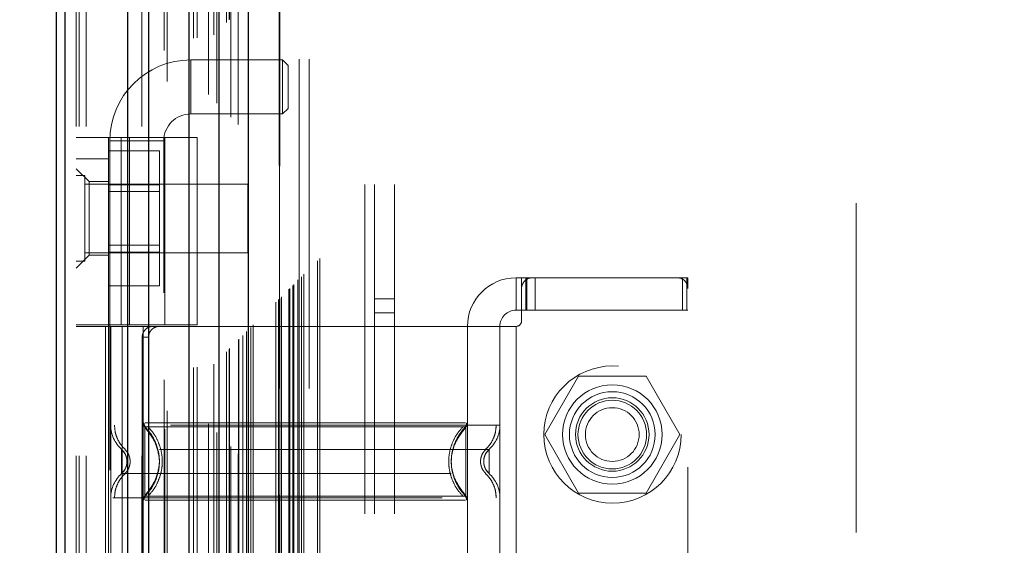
# Model space of a CAD drawing. Header units: inches. Extents: x 0.2 to 10.8, y 0.2 to 8.2.
# Tile 41 of 112: x 2.904 to 3.203, y 3.643 to 3.802. Entities that reach past the tile are written whole.
import ezdxf

# ---------------------------------------------------------------- set-up
doc = ezdxf.new("R2010")
doc.units = ezdxf.units.IN
doc.header["$MEASUREMENT"] = 0
doc.linetypes.add('HIDDEN', pattern=[0.07500000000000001, 0.05, -0.025])
doc.layers.add('DIMENSIONS', color=140, linetype='Continuous')
doc.styles.add('SLDTEXTSTYLE0', font='TXT', dxfattribs={"width": 0.7})
doc.dimstyles.new('SLDDIMSTYLE0', dxfattribs={"dimtxt": 0.0849609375, "dimasz": 0.13, "dimexe": 0, "dimexo": 0.0625, "dimgap": 0.021240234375, "dimtad": 0, "dimtih": 1, "dimtoh": 1, "dimlfac": 12, "dimrnd": 1e-09, "dimzin": 12, "dimdsep": 46, "dimtxsty": 'SLDTEXTSTYLE0', "dimsah": 1, "dimcen": 0.09, "dimadec": 0, "dimazin": 3, "dimtfac": 1, "dimtofl": 0, "dimtmove": 0, "dimatfit": 3, "dimfxl": 0, "dimfrac": 2, "dimtolj": 1, "dimtzin": 12, "dimarcsym": 0})

# ---------------------------------------------------------------- blocks, each defined once
blk = doc.blocks.new('_D')
at = {"layer": 'DIMENSIONS'}
for p, q in [((3.153001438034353, 4.882793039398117), (2.496666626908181, 4.882793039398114)), ((2.621666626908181, 4.882793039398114), (2.621666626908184, 4.370195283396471)), ((2.460092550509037, 4.216144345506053), (2.431562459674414, 4.216144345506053)), ((2.431562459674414, 4.216144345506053), (2.431562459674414, 4.08111348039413)), ((2.783240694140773, 4.216144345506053), (2.811770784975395, 4.216144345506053)), ((2.811770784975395, 4.216144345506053), (2.811770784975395, 4.08111348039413)), ((2.431562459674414, 4.08111348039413), (2.460092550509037, 4.08111348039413)), ((2.811770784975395, 4.08111348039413), (2.783240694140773, 4.08111348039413)), ((2.62166662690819, 3.392515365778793), (2.621666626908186, 4.062093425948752)), ((3.153057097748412, 3.392515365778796), (2.49666662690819, 3.392515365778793))]:
    blk.add_line(p, q, dxfattribs=at)
for points in [[(2.621666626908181, 4.882793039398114), (2.601666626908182, 4.752793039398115), (2.641666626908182, 4.752793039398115)], [(2.62166662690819, 3.392515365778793), (2.641666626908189, 3.522515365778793), (2.601666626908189, 3.522515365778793)]]:
    blk.add_solid(points, dxfattribs=at)
at = {"layer": 'DIMENSIONS', "char_height": 0.08333333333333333, "attachment_point": 1, "style": 'SLDTEXTSTYLE0'}
for s, insert in [('17.88', (2.460092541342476, 4.342586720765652)), ('454.2', (2.460092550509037, 4.188535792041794))]:
    blk.add_mtext(s, dxfattribs=dict(at, insert=insert))

msp = doc.modelspace()

# ---------------------------------------------------------------- linework, layer by layer
at = {"color": 7, "linetype": 'HIDDEN', "lineweight": 18}
for p, q in [((2.924341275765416, 3.169745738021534), (2.924341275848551, 5.410927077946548)), ((2.921341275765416, 3.169745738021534), (2.921341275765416, 5.11489325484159)), ((2.922219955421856, 3.169745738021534), (2.922219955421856, 5.114394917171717)), ((2.924341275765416, 3.169745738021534), (2.924341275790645, 5.113397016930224)), ((2.941295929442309, 3.169745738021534), (2.941295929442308, 5.105421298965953)), ((2.943417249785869, 3.169745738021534), (2.943417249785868, 5.105162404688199)), ((2.94803929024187, 5.092840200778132), (2.94803929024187, 3.182465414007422)), ((2.948963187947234, 3.183379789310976), (2.948963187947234, 5.091928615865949)), ((2.956966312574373, 3.196542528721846), (2.956966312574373, 5.07876587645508)), ((2.958099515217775, 3.196649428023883), (2.958099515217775, 5.078658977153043)), ((2.961465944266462, 5.079458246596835), (2.961465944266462, 3.19585015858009)), ((2.963168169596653, 3.197584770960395), (2.963168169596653, 5.07772363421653)), ((2.964073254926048, 5.076817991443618), (2.964073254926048, 3.19848803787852)), ((2.966917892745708, 3.20133449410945), (2.966917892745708, 5.073973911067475)), ((2.967731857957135, 3.202148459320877), (2.967731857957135, 5.073159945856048)), ((2.967881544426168, 3.202298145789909), (2.967881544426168, 5.073010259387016)), ((2.968288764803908, 5.072612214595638), (2.968288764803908, 3.202707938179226)), ((2.970550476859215, 5.070373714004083), (2.970550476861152, 3.204934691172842)), ((2.970581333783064, 3.204995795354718), (2.970581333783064, 5.070314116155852)), ((2.97071529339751, 3.205131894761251), (2.97071529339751, 5.070176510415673)), ((2.971909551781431, 3.206329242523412), (2.971909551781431, 5.068978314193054)), ((2.973034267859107, 3.207450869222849), (2.973034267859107, 5.067857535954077)), ((2.973504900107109, 5.067428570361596), (2.973504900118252, 3.207879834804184)), ((2.974336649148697, 3.208753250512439), (2.974336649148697, 5.066555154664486)), ((2.975067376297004, 3.209483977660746), (2.975067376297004, 5.065824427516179)), ((2.981951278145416, 3.216367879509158), (2.981951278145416, 5.058940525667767)), ((2.98278461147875, 3.217201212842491), (2.98278461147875, 5.058107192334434)), ((2.982997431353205, 5.057879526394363), (2.982997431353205, 3.217431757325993)), ((2.983201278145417, 5.057690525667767), (2.983201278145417, 3.217617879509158)), ((2.983201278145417, 3.217617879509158), (2.983201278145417, 5.057690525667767)), ((2.983617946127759, 3.218034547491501), (2.983617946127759, 5.057273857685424)), ((2.983665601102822, 3.218064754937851), (2.983665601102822, 5.057231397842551)), ((2.98590961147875, 3.220326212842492), (2.98590961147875, 5.054982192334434)), ((2.98590961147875, 3.220326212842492), (2.98590961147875, 5.054982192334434)), ((2.986150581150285, 3.220567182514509), (2.986150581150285, 5.054741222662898)), ((2.98707980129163, 3.221496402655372), (2.98707980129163, 5.053812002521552)), ((2.987367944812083, 3.221784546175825), (2.987367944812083, 5.053523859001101)), ((2.98899050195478, 3.223387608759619), (2.98899050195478, 5.051919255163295)), ((2.989697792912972, 3.224114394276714), (2.989697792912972, 5.051194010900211)), ((2.990470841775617, 3.224887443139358), (2.990470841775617, 5.050420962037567)), ((2.99456129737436, 3.228977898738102), (2.99456129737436, 5.046330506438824)), ((2.99528973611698, 3.229709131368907), (2.99528973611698, 5.045619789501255)), ((3.008924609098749, 3.2521624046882), (3.008924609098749, 5.023079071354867)), ((3.008924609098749, 3.2521624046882), (3.008924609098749, 5.023079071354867)), ((3.011924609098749, 3.2521624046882), (3.011924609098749, 5.023079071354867)), ((3.017924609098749, 3.2521624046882), (3.017924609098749, 5.023079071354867)), ((2.983057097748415, 3.290195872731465), (2.983057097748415, 4.985112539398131)), ((2.989057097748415, 3.290195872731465), (2.989057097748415, 4.985112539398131)), ((2.992057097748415, 3.290195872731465), (2.992057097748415, 4.985112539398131)), ((2.992057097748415, 3.290195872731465), (2.992057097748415, 4.985112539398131)), ((3.158057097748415, 3.446445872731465), (3.158057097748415, 4.828862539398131)), ((2.956118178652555, 3.773552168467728), (2.956118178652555, 3.789956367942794)), ((2.984005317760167, 3.789956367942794), (2.956118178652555, 3.789956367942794)), ((2.984005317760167, 3.789956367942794), (2.984005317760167, 3.773552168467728)), ((2.985645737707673, 3.788315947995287), (2.984005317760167, 3.789956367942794)), ((2.985645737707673, 3.788315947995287), (2.985645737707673, 3.775192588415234)), ((2.984005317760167, 3.773552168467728), (2.985645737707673, 3.775192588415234)), ((2.956118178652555, 3.773552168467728), (2.984005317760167, 3.773552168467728)), ((2.921341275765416, 3.766452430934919), (2.958086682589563, 3.766452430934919)), ((2.931183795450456, 3.709529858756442), (2.931183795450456, 3.766452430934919)), ((2.934958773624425, 3.709529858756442), (2.934958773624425, 3.766452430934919)), ((2.93750620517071, 3.766452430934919), (2.93750620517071, 3.709529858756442)), ((2.948244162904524, 3.709529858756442), (2.948244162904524, 3.766452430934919)), ((2.958086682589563, 3.709529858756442), (2.958086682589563, 3.766452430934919)), ((2.931511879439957, 3.765350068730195), (2.947916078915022, 3.765350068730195)), ((2.931511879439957, 3.765350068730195), (2.931511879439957, 3.519287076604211)), ((2.947916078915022, 3.519287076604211), (2.947916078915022, 3.765350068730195)), ((2.921341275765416, 3.759890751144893), (2.931183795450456, 3.759890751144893)), ((2.931183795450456, 3.762325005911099), (2.946600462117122, 3.762325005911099)), ((2.946600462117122, 3.752077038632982), (2.946600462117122, 3.762325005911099)), ((2.925278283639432, 3.753000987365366), (2.921341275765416, 3.756937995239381)), ((2.923945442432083, 3.7548499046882), (2.921341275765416, 3.7548499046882)), ((2.923945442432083, 3.728808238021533), (2.923945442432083, 3.7548499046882)), ((2.973424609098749, 3.752245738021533), (2.923945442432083, 3.752245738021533)), ((2.925278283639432, 3.753000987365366), (2.925278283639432, 3.741846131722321)), ((2.931183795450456, 3.753000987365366), (2.925278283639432, 3.753000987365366)), ((2.931183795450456, 3.752077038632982), (2.946600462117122, 3.752077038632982)), ((2.946600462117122, 3.731581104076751), (2.946600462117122, 3.752077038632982)), ((2.973424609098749, 3.7314124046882), (2.973424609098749, 3.752245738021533)), ((2.946600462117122, 3.749991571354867), (2.931183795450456, 3.749991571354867)), ((2.925278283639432, 3.741846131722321), (2.925278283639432, 3.730691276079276)), ((2.931183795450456, 3.733666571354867), (2.946600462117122, 3.733666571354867)), ((2.921341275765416, 3.72675426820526), (2.925278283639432, 3.730691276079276)), ((2.923945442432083, 3.7314124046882), (2.973424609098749, 3.7314124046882)), ((2.925278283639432, 3.730691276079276), (2.931183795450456, 3.730691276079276)), ((2.931183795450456, 3.731581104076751), (2.946600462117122, 3.731581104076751)), ((2.946600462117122, 3.721333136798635), (2.946600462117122, 3.731581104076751)), ((2.921341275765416, 3.728808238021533), (2.923945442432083, 3.728808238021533)), ((2.931183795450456, 3.721333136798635), (2.946600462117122, 3.721333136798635)), ((3.05487145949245, 3.723801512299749), (3.05487145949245, 3.713958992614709)), ((3.05487145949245, 3.723801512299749), (3.056511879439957, 3.723801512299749)), ((3.056511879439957, 3.720520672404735), (3.056511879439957, 3.723801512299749)), ((3.056511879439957, 3.723801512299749), (3.058152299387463, 3.723801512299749)), ((3.057780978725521, 3.713958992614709), (3.057780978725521, 3.723801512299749)), ((3.058152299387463, 3.713958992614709), (3.058152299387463, 3.723801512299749)), ((3.05979271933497, 3.723801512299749), (3.058152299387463, 3.723801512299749)), ((3.103755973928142, 3.723801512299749), (3.05979271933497, 3.723801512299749)), ((3.060705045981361, 3.713958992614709), (3.060705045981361, 3.723801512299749)), ((3.105396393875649, 3.723801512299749), (3.103755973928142, 3.723801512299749)), ((3.105396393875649, 3.713958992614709), (3.105396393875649, 3.723801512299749)), ((3.105396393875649, 3.723801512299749), (3.107036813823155, 3.723801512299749)), ((3.106680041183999, 3.713958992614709), (3.106680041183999, 3.723801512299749)), ((3.107036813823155, 3.720520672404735), (3.107036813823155, 3.723801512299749)), ((3.056511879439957, 3.720520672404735), (3.056511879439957, 3.710678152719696)), ((3.107036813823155, 3.566321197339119), (3.107036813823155, 3.720520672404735)), ((3.017924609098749, 3.717370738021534), (3.011924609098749, 3.717370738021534)), ((3.011924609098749, 3.713204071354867), (3.017924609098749, 3.713204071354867)), ((3.056511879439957, 3.713958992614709), (3.05487145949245, 3.713958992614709)), ((3.058152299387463, 3.713958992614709), (3.056511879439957, 3.713958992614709)), ((3.105396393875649, 3.713958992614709), (3.058152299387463, 3.713958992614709)), ((3.107036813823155, 3.713958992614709), (3.105396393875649, 3.713958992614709)), ((2.958086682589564, 3.709529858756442), (2.921341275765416, 3.709529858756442)), ((2.958086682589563, 3.70903773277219), (2.921341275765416, 3.70903773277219)), ((2.930249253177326, 3.70903773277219), (2.930249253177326, 3.577804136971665)), ((2.931183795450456, 3.709529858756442), (2.931183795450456, 3.70903773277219)), ((2.931183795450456, 3.70903773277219), (2.931183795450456, 3.577804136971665)), ((2.931839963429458, 3.70903773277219), (2.931839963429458, 3.577804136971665)), ((2.931839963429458, 3.70903773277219), (2.931839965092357, 3.679031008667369)), ((2.935319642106, 3.70903773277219), (2.935319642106, 3.577804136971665)), ((2.941682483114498, 3.70903773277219), (2.941682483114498, 3.577804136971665)), ((2.941682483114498, 3.70903773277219), (2.941682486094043, 3.679741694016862)), ((2.948244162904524, 3.577804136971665), (2.948244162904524, 3.70903773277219)), ((3.040107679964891, 3.70903773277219), (2.958086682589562, 3.70903773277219)), ((2.958086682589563, 3.577804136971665), (2.958086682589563, 3.70903773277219)), ((3.040107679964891, 3.70903773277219), (3.040107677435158, 3.679741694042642)), ((3.040107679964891, 3.70903773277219), (3.040107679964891, 3.577804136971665)), ((3.05487145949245, 3.70903773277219), (3.040107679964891, 3.70903773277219)), ((3.049950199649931, 3.70903773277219), (3.049950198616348, 3.679031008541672)), ((3.049950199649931, 3.70903773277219), (3.049950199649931, 3.577804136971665)), ((3.05487145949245, 3.70903773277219), (3.05487145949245, 3.577804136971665)), ((3.05487145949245, 3.70903773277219), (3.05487145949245, 3.577804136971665)), ((2.941389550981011, 3.705756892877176), (2.941389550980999, 3.581084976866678)), ((2.943322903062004, 3.705756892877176), (2.941389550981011, 3.705756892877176)), ((2.943322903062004, 3.705756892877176), (2.943322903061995, 3.581084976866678)), ((3.073822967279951, 3.693945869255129), (3.063575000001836, 3.676195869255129)), ((3.094318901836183, 3.693945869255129), (3.073822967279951, 3.693945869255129)), ((3.104566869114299, 3.676195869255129), (3.094318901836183, 3.693945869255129)), ((2.943016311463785, 3.677320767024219), (2.942173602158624, 3.678571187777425)), ((3.063575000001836, 3.676195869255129), (3.073822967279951, 3.658445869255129)), ((3.094318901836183, 3.658445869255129), (3.104566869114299, 3.676195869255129)), ((2.936759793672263, 3.668027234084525), (2.936671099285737, 3.668844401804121)), ((2.936671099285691, 3.667210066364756), (2.936759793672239, 3.668027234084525)), ((2.936761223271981, 3.668027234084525), (2.936673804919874, 3.66883119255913)), ((2.936673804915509, 3.667223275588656), (2.936761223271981, 3.668027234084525)), ((3.045116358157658, 3.668831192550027), (3.045028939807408, 3.668027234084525)), ((3.045028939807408, 3.668027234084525), (3.045116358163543, 3.667223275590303)), ((2.942173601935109, 3.657483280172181), (2.943016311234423, 3.658733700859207)), ((3.073822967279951, 3.658445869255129), (3.094318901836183, 3.658445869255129)), ((2.932414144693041, 3.657023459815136), (3.049950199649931, 3.657023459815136))]:
    msp.add_line(p, q, dxfattribs=at)
at = {"color": 7, "linetype": 'Continuous', "lineweight": 25}
for p, q in [((2.915341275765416, 3.169745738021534), (2.915341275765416, 5.115575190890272)), ((2.917977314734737, 3.169745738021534), (2.917977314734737, 5.114394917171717)), ((2.93705328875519, 3.169745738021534), (2.937053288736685, 5.105421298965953)), ((2.943417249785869, 3.169745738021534), (2.943417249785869, 5.105162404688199)), ((2.955557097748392, 5.079458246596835), (2.955557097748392, 3.19585015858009)), ((2.964641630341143, 5.070373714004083), (2.96464163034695, 3.204934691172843)), ((2.973504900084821, 5.067428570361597), (2.973504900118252, 3.207879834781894))]:
    msp.add_line(p, q, dxfattribs=at)
at = {"color": 7, "linetype": 'HIDDEN', "lineweight": 18}
for centre, radius in [((3.084140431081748, 3.676195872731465), 0.02083333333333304), ((3.084070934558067, 3.676229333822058), 0.01509186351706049), ((3.084070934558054, 3.676195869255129), 0.01302083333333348), ((3.084070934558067, 3.676229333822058), 0.01115485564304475), ((3.084070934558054, 3.676195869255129), 0.01041666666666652), ((3.084070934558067, 3.676195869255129), 0.008162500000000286)]:
    msp.add_circle(centre, radius, dxfattribs=at)
for centre, radius, start, end in [((2.956118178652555, 3.765350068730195), 0.02460629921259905, 90, 180), ((2.956118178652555, 3.765350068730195), 0.008202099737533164, 90, 180), ((3.05487145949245, 3.70903773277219), 0.01476377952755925, 90, 180), ((3.05979271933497, 3.720520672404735), 0.003280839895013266, 90, 180), ((3.103755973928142, 3.720520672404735), 0.003280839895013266, 0, 90), ((3.05487145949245, 3.70903773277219), 0.004921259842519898, 90, 180), ((3.05487145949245, 3.710678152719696), 0.001640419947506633, 270.0000000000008, 0), ((2.943322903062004, 3.679741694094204), 0.001640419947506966, 180.0000000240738, 225.5237275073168), ((3.038467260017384, 3.679741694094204), 0.001640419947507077, 314.476272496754, 359.9999999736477), ((2.941682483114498, 3.679031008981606), 0.009842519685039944, 180.0000000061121, 228.2366022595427), ((3.040107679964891, 3.679031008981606), 0.009842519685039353, 311.7633977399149, 0), ((2.941682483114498, 3.657023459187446), 0.009842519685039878, 131.7633977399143, 180), ((3.040107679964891, 3.657023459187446), 0.009842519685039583, 0, 48.23660226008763), ((2.943322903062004, 3.656312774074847), 0.001640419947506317, 134.4762724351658, 180), ((3.038467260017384, 3.656312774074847), 0.001640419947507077, 2.751638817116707e-08, 45.52372749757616)]:
    msp.add_arc(centre, radius, start, end, dxfattribs=at)
for points, knots in [([(2.98871469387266, 3.223136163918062), (2.988707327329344, 3.22527658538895), (2.988686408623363, 3.231354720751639), (2.98866893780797, 3.24238926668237), (2.988657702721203, 3.257134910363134), (2.98865696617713, 3.274276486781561), (2.988661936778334, 3.298791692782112), (2.98866668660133, 3.329227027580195), (2.988662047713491, 3.374602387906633), (2.988664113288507, 3.428915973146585), (2.988662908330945, 3.547439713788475), (2.98866399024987, 3.780367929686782), (2.988663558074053, 4.168233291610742), (2.988662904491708, 4.50948671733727), (2.988663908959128, 4.744438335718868), (2.988662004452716, 4.83243069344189), (2.988666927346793, 4.898563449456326), (2.988663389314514, 4.942978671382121), (2.988658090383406, 4.965421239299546), (2.988657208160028, 4.986665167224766), (2.988668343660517, 5.005407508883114), (2.988693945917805, 5.021014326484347), (2.988729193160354, 5.033573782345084), (2.988767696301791, 5.043511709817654), (2.988797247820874, 5.049390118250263), (2.988809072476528, 5.052003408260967), (2.988809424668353, 5.052081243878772)], [0, 0, 0, 0, 0.003510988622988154, 0.009970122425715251, 0.01809984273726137, 0.02769812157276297, 0.03808723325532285, 0.05831184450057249, 0.07762083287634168, 0.1125158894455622, 0.1474017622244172, 0.2720338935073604, 0.4945852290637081, 0.783612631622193, 0.8317877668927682, 0.8799735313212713, 0.9279454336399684, 0.9402645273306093, 0.9528272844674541, 0.9647577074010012, 0.9751106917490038, 0.9835701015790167, 0.9903575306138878, 0.9957119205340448, 0.9998722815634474, 1, 1, 1, 1]), ([(2.944477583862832, 3.70903773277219), (2.944112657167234, 3.70903773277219), (2.943733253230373, 3.708961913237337), (2.942997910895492, 3.708647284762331), (2.942645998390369, 3.708408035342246), (2.942052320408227, 3.707803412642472), (2.941807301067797, 3.707434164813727), (2.941477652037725, 3.70663368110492), (2.941389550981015, 3.706197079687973), (2.941389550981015, 3.705756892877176)], [0, 0, 0, 0, 0.25, 0.25, 0.5, 0.5, 0.75, 0.75, 1, 1, 1, 1]), ([(2.943322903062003, 3.705756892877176), (2.943322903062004, 3.706191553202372), (2.94340716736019, 3.706618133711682), (2.943730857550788, 3.707414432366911), (2.943970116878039, 3.707779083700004), (2.944559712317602, 3.708384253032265), (2.944914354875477, 3.708627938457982), (2.945670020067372, 3.708952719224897), (2.946077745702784, 3.709037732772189), (2.946481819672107, 3.70903773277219)], [0, 0, 0, 0, 0.25, 0.25, 0.5, 0.5, 0.75, 0.75, 1, 1, 1, 1]), ([(2.941920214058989, 3.67974930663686), (2.941925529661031, 3.679640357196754), (2.94193626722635, 3.679420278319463), (2.942039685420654, 3.679103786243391), (2.942191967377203, 3.678807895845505), (2.942340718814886, 3.678646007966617), (2.942414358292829, 3.678565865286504)], [0, 0, 0, 0, 0.2475219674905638, 0.4999966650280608, 0.7524730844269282, 1, 1, 1, 1]), ([(3.03953349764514, 3.679741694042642), (3.039439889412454, 3.679741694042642), (3.039107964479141, 3.679741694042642), (3.036580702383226, 3.679741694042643), (3.032097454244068, 3.679741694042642), (3.025912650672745, 3.679741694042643), (3.018413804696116, 3.679741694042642), (3.009848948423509, 3.679741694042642), (3.000557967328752, 3.679741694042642), (2.990895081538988, 3.679741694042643), (2.981232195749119, 3.679741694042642), (2.971941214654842, 3.679741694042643), (2.963376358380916, 3.679741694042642), (2.955877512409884, 3.679741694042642), (2.949692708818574, 3.679741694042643), (2.945209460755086, 3.679741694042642), (2.942682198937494, 3.679741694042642), (2.942350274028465, 3.679741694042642), (2.942256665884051, 3.679741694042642)], [0, 0, 0, 0, 0.02656569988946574, 0.09419917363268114, 0.1618326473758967, 0.2294661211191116, 0.2970995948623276, 0.3647330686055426, 0.4323665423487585, 0.5000000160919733, 0.567633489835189, 0.6352669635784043, 0.7029004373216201, 0.770533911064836, 0.8381673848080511, 0.9058008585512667, 0.973434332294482, 1, 1, 1, 1]), ([(3.039375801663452, 3.678565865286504), (3.03944944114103, 3.678646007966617), (3.039598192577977, 3.678807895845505), (3.039750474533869, 3.67910378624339), (3.039853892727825, 3.679420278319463), (3.039864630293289, 3.679640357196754), (3.039869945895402, 3.67974930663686)], [0, 0, 0, 0, 0.2475269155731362, 0.500003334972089, 0.7524780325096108, 1, 1, 1, 1]), ([(3.049950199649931, 3.679031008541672), (3.049730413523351, 3.679031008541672), (3.049290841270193, 3.679031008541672), (3.045779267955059, 3.679031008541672), (3.04032146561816, 3.679031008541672), (3.032920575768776, 3.679031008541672), (3.023916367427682, 3.679031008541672), (3.013640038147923, 3.679031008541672), (3.002490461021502, 3.679031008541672), (2.990895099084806, 3.679031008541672), (2.979299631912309, 3.679031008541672), (2.968150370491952, 3.679031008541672), (2.957872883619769, 3.679031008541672), (2.948872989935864, 3.679031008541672), (2.941455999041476, 3.679031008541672), (2.936058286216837, 3.679031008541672), (2.932952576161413, 3.679031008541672), (2.932547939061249, 3.679031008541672), (2.932414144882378, 3.679031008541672)], [0, 0, 0, 0, 0.06454114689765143, 0.1290822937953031, 0.1936234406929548, 0.2581645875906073, 0.3227057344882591, 0.3872468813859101, 0.4517880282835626, 0.5163291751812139, 0.580870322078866, 0.6454114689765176, 0.709952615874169, 0.7744937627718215, 0.8390349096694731, 0.9035760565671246, 0.9681172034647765, 1, 1, 1, 1]), ([(2.932980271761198, 3.679031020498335), (2.933021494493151, 3.678343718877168), (2.933104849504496, 3.676953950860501), (2.933773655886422, 3.674958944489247), (2.934796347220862, 3.673127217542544), (2.935761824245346, 3.672143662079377), (2.936239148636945, 3.671657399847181)], [0, 0, 0, 0, 0.2473384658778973, 0.5001342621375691, 0.7528702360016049, 1, 1, 1, 1]), ([(3.039616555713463, 3.678571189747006), (3.039623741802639, 3.678571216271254), (3.038345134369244, 3.67857124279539), (3.033469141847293, 3.678571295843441), (3.029856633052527, 3.678571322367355), (3.020834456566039, 3.678571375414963), (3.015430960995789, 3.678571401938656), (3.003648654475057, 3.678571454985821), (2.997272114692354, 3.678571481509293), (2.984518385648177, 3.678571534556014), (2.97814126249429, 3.678571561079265), (2.96636011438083, 3.678571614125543), (2.960954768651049, 3.678571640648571), (2.951934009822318, 3.678571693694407), (2.948321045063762, 3.678571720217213), (2.943445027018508, 3.678571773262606), (2.942163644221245, 3.678571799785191), (2.942174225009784, 3.678571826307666)], [0, 0, 0, 0, 0.125, 0.125, 0.25, 0.25, 0.375, 0.375, 0.5, 0.5, 0.625, 0.625, 0.75, 0.75, 0.875, 0.875, 1, 1, 1, 1]), ([(2.942173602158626, 3.678571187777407), (2.942173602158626, 3.678598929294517), (2.942173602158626, 3.676849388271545), (2.942173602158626, 3.672166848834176), (2.942173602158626, 3.668027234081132), (2.942173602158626, 3.663887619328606), (2.942173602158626, 3.659205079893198), (2.942173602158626, 3.657455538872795), (2.942173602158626, 3.657483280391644)], [6.283185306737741, 6.283185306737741, 6.283185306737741, 6.283185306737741, 7.068583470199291, 7.46128255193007, 7.85398163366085, 8.24668071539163, 8.6393797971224, 9.42477796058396, 9.42477796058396, 9.42477796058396, 9.42477796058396]), ([(2.946526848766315, 3.669503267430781), (2.946297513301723, 3.670709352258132), (2.945910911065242, 3.672742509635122), (2.944533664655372, 3.675182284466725), (2.94332085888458, 3.677001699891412), (2.942573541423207, 3.677890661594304), (2.942173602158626, 3.678366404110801)], [0, 0, 0, 0, 0.3903267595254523, 0.6579932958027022, 0.8169694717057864, 0.9999999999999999, 0.9999999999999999, 0.9999999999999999, 0.9999999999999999]), ([(2.943028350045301, 3.678669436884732), (2.943690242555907, 3.677941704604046), (2.945013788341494, 3.676486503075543), (2.946388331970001, 3.673837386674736), (2.947265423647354, 3.670996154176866), (2.947566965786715, 3.668027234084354), (2.947265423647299, 3.66505831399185), (2.946388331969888, 3.662217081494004), (2.945013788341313, 3.659567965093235), (2.94369024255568, 3.658112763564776), (2.943028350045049, 3.657385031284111)], [0, 0, 0, 0, 0.1250857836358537, 0.250126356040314, 0.3751554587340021, 0.5000000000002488, 0.6248445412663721, 0.7498736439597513, 0.8749142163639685, 1, 1, 1, 1]), ([(3.038866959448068, 3.657385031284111), (3.038203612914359, 3.65811276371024), (3.036877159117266, 3.659567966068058), (3.035499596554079, 3.662217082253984), (3.034620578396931, 3.665058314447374), (3.034318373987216, 3.668027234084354), (3.034620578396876, 3.670996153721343), (3.035499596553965, 3.673837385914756), (3.036877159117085, 3.676486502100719), (3.038203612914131, 3.677941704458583), (3.038866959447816, 3.678669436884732)], [0, 0, 0, 0, 0.1250856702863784, 0.2501262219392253, 0.3751553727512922, 0.4999999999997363, 0.6248446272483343, 0.7498737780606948, 0.8749143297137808, 0.9999999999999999, 0.9999999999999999, 0.9999999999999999, 0.9999999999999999]), ([(3.039616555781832, 3.657483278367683), (3.036801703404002, 3.660214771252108), (3.033582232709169, 3.668027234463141), (3.036801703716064, 3.675839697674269), (3.039616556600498, 3.678571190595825)], [0.02713175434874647, 0.02713175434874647, 0.02713175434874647, 0.02713175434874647, 0.499999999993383, 0.9728682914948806, 0.9728682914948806, 0.9728682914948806, 0.9728682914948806]), ([(3.039616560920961, 3.678366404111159), (3.039216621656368, 3.677890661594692), (3.038469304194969, 3.677001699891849), (3.037256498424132, 3.675182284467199), (3.035879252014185, 3.672742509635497), (3.035492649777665, 3.670709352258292), (3.035263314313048, 3.669503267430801)], [0, 0, 0, 0, 0.1830305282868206, 0.3420067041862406, 0.6096732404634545, 1, 1, 1, 1]), ([(3.039616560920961, 3.657483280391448), (3.039616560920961, 3.657455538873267), (3.039616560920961, 3.659205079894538), (3.039616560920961, 3.663887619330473), (3.039616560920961, 3.668027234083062), (3.039616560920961, 3.672166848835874), (3.039616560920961, 3.676849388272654), (3.039616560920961, 3.678598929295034), (3.039616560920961, 3.678571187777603)], [3.14159265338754, 3.14159265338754, 3.14159265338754, 3.14159265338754, 3.92699081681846, 4.31968989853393, 4.71238898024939, 5.10508806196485, 5.49778714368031, 6.28318530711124, 6.28318530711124, 6.28318530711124, 6.28318530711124]), ([(3.045551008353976, 3.671657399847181), (3.046028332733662, 3.672143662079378), (3.046993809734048, 3.673127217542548), (3.048016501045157, 3.674958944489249), (3.048685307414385, 3.676953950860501), (3.048768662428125, 3.678343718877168), (3.048809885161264, 3.679031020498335)], [0, 0, 0, 0, 0.2471297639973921, 0.4998657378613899, 0.7526615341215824, 1, 1, 1, 1]), ([(2.945550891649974, 3.662893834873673), (2.946075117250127, 3.664604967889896), (2.947123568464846, 3.668027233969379), (2.946075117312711, 3.671449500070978), (2.945550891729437, 3.673160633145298)], [0, 0, 0, 0, 0.4999999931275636, 0.9999999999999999, 0.9999999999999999, 0.9999999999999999, 0.9999999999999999]), ([(3.046664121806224, 3.671688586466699), (3.046673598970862, 3.671688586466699), (3.043394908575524, 3.671688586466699), (3.030717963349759, 3.671688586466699), (3.013055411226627, 3.671688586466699), (2.990895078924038, 3.671688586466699), (2.968734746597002, 3.671688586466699), (2.951072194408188, 3.671688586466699), (2.938395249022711, 3.671688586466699), (2.935116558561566, 3.671688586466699), (2.935126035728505, 3.671688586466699)], [4.712414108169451, 4.712414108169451, 4.712414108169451, 4.712414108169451, 5.15721612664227, 5.4883921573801, 5.8858033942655, 6.2832146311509, 6.68062586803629, 7.07803710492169, 7.40921313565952, 7.854015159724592, 7.854015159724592, 7.854015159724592, 7.854015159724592]), ([(2.93621726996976, 3.670222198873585), (2.936093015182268, 3.670463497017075), (2.935810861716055, 3.671011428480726), (2.93537186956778, 3.6714457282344), (2.935126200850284, 3.67168877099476)], [0, 0, 0, 0, 0.4403801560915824, 1, 1, 1, 1]), ([(2.935126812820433, 3.671689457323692), (2.935126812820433, 3.671689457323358), (2.935126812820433, 3.671594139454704), (2.935126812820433, 3.671227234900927), (2.935126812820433, 3.670955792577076), (2.935126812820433, 3.670277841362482), (2.935126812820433, 3.669871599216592), (2.935126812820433, 3.668985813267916), (2.935126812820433, 3.668506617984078), (2.935126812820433, 3.667547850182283), (2.935126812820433, 3.667068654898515), (2.935126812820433, 3.666182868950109), (2.935126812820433, 3.665776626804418), (2.935126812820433, 3.665098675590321), (2.935126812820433, 3.664827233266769), (2.935126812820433, 3.664460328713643), (2.935126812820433, 3.664365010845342), (2.935126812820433, 3.664365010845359)], [0, 0, 0, 0, 0.125, 0.125, 0.25, 0.25, 0.375, 0.375, 0.5, 0.5, 0.625, 0.625, 0.75, 0.75, 0.875, 0.875, 1, 1, 1, 1]), ([(2.93643953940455, 3.669691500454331), (2.936404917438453, 3.669805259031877), (2.936270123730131, 3.670248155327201), (2.935843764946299, 3.670949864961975), (2.935365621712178, 3.671443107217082), (2.935126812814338, 3.671689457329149)], [0, 0, 0, 0, 0.147487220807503, 0.5742120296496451, 0.9999999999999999, 0.9999999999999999, 0.9999999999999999, 0.9999999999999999]), ([(2.936733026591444, 3.668542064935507), (2.936684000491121, 3.66884028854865), (2.936585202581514, 3.669441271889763), (2.936234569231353, 3.670247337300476), (2.935759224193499, 3.670941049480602), (2.935339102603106, 3.67124839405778), (2.935126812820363, 3.671403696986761)], [0, 0, 0, 0, 0.2435770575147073, 0.4908590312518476, 0.7427282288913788, 1, 1, 1, 1]), ([(2.936075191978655, 3.671721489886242), (2.936317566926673, 3.671475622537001), (2.936802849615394, 3.670983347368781), (2.937312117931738, 3.670065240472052), (2.937640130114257, 3.669071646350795), (2.937754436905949, 3.668027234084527), (2.937640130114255, 3.666982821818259), (2.937312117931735, 3.665989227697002), (2.936802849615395, 3.665071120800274), (2.936317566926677, 3.664578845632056), (2.936075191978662, 3.664332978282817)], [0, 0, 0, 0, 0.1248322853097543, 0.2499389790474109, 0.375105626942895, 0.5000000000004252, 0.6248943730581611, 0.7500610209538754, 0.8751677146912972, 0.9999999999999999, 0.9999999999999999, 0.9999999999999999, 0.9999999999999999]), ([(3.04571497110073, 3.664332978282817), (3.045472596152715, 3.664578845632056), (3.044987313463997, 3.665071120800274), (3.044478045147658, 3.665989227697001), (3.044150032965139, 3.666982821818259), (3.044035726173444, 3.668027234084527), (3.044150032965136, 3.669071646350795), (3.044478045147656, 3.670065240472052), (3.044987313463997, 3.670983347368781), (3.045472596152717, 3.671475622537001), (3.045714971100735, 3.671721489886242)], [0, 0, 0, 0, 0.1248322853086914, 0.24993897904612, 0.3751056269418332, 0.4999999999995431, 0.6248943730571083, 0.7500610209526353, 0.8751677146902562, 1, 1, 1, 1]), ([(3.046663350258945, 3.671403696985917), (3.046451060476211, 3.671248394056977), (3.04603093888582, 3.670941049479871), (3.045555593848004, 3.670247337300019), (3.045204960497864, 3.669441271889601), (3.045106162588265, 3.668840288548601), (3.045057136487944, 3.668542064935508)], [0, 0, 0, 0, 0.2572717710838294, 0.5091409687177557, 0.7564229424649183, 1, 1, 1, 1]), ([(3.046663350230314, 3.671689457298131), (3.046424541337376, 3.671443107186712), (3.045946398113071, 3.670949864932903), (3.045520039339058, 3.670248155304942), (3.045385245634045, 3.669805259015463), (3.045350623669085, 3.669691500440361)], [0, 0, 0, 0, 0.4257879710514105, 0.8525127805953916, 0.9999999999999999, 0.9999999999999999, 0.9999999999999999, 0.9999999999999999]), ([(3.046663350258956, 3.664365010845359), (3.046663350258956, 3.66436501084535), (3.046663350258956, 3.664460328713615), (3.046663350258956, 3.664827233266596), (3.046663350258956, 3.665098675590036), (3.046663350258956, 3.665776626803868), (3.046663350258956, 3.666182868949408), (3.046663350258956, 3.667068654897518), (3.046663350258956, 3.667547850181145), (3.046663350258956, 3.668506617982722), (3.046663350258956, 3.668985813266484), (3.046663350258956, 3.669871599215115), (3.046663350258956, 3.670277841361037), (3.046663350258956, 3.670955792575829), (3.046663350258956, 3.671227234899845), (3.046663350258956, 3.671594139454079), (3.046663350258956, 3.671689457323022), (3.046663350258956, 3.671689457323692)], [0, 0, 0, 0, 0.125, 0.125, 0.25, 0.25, 0.375, 0.375, 0.5, 0.5, 0.625, 0.625, 0.75, 0.75, 0.875, 0.875, 1, 1, 1, 1]), ([(2.935126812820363, 3.664650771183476), (2.935339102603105, 3.664806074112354), (2.93575922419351, 3.665113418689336), (2.936234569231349, 3.665807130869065), (2.936585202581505, 3.666613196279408), (2.936684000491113, 3.6672141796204), (2.936733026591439, 3.667512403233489)], [0, 0, 0, 0, 0.2572717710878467, 0.5091409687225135, 0.7564229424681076, 0.9999999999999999, 0.9999999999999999, 0.9999999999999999, 0.9999999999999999]), ([(3.045057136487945, 3.667512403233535), (3.045106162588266, 3.66721417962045), (3.045204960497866, 3.666613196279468), (3.045555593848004, 3.665807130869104), (3.046030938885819, 3.665113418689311), (3.046451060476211, 3.664806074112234), (3.046663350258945, 3.66465077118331)], [0, 0, 0, 0, 0.2435770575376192, 0.4908590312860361, 0.7427282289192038, 1, 1, 1, 1]), ([(2.936239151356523, 3.664397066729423), (2.935761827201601, 3.663910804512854), (2.934796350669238, 3.662927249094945), (2.933773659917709, 3.661095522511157), (2.933104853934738, 3.659100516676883), (2.933021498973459, 3.657710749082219), (2.932980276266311, 3.657023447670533)], [0, 0, 0, 0, 0.2471297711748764, 0.4998657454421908, 0.7526615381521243, 1, 1, 1, 1]), ([(2.935126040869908, 3.664365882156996), (2.93511656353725, 3.664365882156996), (2.938395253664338, 3.664365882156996), (2.951072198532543, 3.664365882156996), (2.96873475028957, 3.664365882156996), (2.990895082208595, 3.664365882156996), (3.013055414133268, 3.664365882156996), (3.030717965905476, 3.664365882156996), (3.043394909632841, 3.664365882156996), (3.046673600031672, 3.664365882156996), (3.046664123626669, 3.664365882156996)], [4.712364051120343, 4.712364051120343, 4.712364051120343, 4.712364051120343, 5.15716607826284, 5.488342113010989, 5.885753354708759, 6.28316459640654, 6.68057583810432, 7.077987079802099, 7.40916311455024, 7.853965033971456, 7.853965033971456, 7.853965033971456, 7.853965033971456]), ([(2.935126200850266, 3.664365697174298), (2.935371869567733, 3.664608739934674), (2.93581086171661, 3.665043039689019), (2.936093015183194, 3.665590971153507), (2.936217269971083, 3.66583226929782)], [0, 0, 0, 0, 0.559619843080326, 1, 1, 1, 1]), ([(2.935126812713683, 3.664365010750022), (2.935365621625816, 3.664611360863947), (2.935843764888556, 3.665104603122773), (2.93627012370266, 3.665806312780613), (2.936404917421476, 3.666249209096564), (2.936439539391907, 3.666362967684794)], [0, 0, 0, 0, 0.4257879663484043, 0.852512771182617, 0.9999999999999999, 0.9999999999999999, 0.9999999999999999, 0.9999999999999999]), ([(2.942173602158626, 3.657688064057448), (2.942573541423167, 3.658163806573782), (2.943320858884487, 3.659052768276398), (2.94453366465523, 3.660872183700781), (2.945910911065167, 3.663311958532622), (2.946297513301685, 3.665345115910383), (2.946526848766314, 3.66655120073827)], [0, 0, 0, 0, 0.1830305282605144, 0.3420067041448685, 0.6096732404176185, 1, 1, 1, 1]), ([(3.035263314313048, 3.666551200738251), (3.035492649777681, 3.665345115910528), (3.035879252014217, 3.663311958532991), (3.037256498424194, 3.660872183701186), (3.038469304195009, 3.659052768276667), (3.039216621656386, 3.658163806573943), (3.039616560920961, 3.657688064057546)], [0, 0, 0, 0, 0.3903267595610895, 0.657993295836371, 0.8169694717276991, 0.9999999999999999, 0.9999999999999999, 0.9999999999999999, 0.9999999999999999]), ([(3.045350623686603, 3.666362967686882), (3.045385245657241, 3.666249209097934), (3.04552003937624, 3.665806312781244), (3.045946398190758, 3.665104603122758), (3.046424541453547, 3.664611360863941), (3.046663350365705, 3.664365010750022)], [0, 0, 0, 0, 0.1474872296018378, 0.5742120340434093, 1, 1, 1, 1]), ([(3.048809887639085, 3.657023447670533), (3.048768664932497, 3.657710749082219), (3.048685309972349, 3.659100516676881), (3.048016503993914, 3.661095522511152), (3.046993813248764, 3.662927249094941), (3.046028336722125, 3.663910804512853), (3.045551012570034, 3.664397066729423)], [0, 0, 0, 0, 0.2473384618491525, 0.5001342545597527, 0.7528702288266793, 1, 1, 1, 1]), ([(2.942414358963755, 3.657488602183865), (2.942340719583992, 3.657408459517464), (2.942191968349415, 3.657246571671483), (2.942039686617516, 3.656950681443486), (2.941936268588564, 3.656634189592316), (2.941925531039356, 3.656414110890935), (2.941920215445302, 3.656305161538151)], [0, 0, 0, 0, 0.2475269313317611, 0.5000033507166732, 0.7524780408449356, 1, 1, 1, 1]), ([(2.942174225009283, 3.657482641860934), (2.942163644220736, 3.657482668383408), (2.943445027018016, 3.657482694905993), (2.948321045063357, 3.657482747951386), (2.951934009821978, 3.657482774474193), (2.960954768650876, 3.657482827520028), (2.966360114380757, 3.657482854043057), (2.978141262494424, 3.657482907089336), (2.984518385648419, 3.657482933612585), (2.997272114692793, 3.657482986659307), (3.003648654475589, 3.657483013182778), (3.015430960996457, 3.657483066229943), (3.020834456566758, 3.657483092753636), (3.029856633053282, 3.657483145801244), (3.033469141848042, 3.657483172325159), (3.038345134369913, 3.65748322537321), (3.039623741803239, 3.657483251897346), (3.039616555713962, 3.657483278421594)], [0, 0, 0, 0, 0.125, 0.125, 0.25, 0.25, 0.375, 0.375, 0.5, 0.5, 0.625, 0.625, 0.75, 0.75, 0.875, 0.875, 1, 1, 1, 1]), ([(2.942256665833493, 3.656312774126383), (2.942350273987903, 3.656312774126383), (2.942682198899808, 3.656312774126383), (2.945209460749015, 3.656312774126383), (2.94969270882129, 3.656312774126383), (2.955877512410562, 3.656312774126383), (2.963376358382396, 3.656312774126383), (2.971941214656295, 3.656312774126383), (2.981232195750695, 3.656312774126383), (2.990895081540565, 3.656312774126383), (3.000557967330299, 3.656312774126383), (3.009848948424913, 3.656312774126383), (3.018413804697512, 3.656312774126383), (3.025912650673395, 3.656312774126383), (3.032097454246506, 3.656312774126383), (3.036580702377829, 3.656312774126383), (3.03910796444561, 3.656312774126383), (3.039439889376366, 3.656312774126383), (3.03953349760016, 3.656312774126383)], [0, 0, 0, 0, 0.02656567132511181, 0.09419914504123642, 0.1618326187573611, 0.2294660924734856, 0.2970995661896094, 0.3647330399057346, 0.4323665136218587, 0.4999999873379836, 0.5676334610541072, 0.6352669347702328, 0.702900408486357, 0.7705338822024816, 0.8381673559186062, 0.9058008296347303, 0.9734343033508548, 1, 1, 1, 1]), ([(3.039869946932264, 3.656305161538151), (3.039864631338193, 3.656414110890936), (3.039853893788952, 3.656634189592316), (3.039750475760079, 3.656950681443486), (3.039598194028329, 3.657246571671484), (3.039449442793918, 3.657408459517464), (3.039375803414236, 3.657488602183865)], [0, 0, 0, 0, 0.2475219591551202, 0.4999966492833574, 0.752473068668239, 1, 1, 1, 1])]:
    msp.add_open_spline(points, degree=3, knots=knots, dxfattribs=at)
for points in [[(2.946599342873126, 3.668027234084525), (2.946602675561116, 3.669986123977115), (2.945814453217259, 3.673895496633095), (2.943569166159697, 3.677199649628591), (2.942173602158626, 3.678571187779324)], [(3.039616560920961, 3.678571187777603), (3.038220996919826, 3.677199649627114), (3.035975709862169, 3.673895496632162), (3.035187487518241, 3.669986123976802), (3.03519082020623, 3.668027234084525)], [(2.942173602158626, 3.657483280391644), (2.943569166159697, 3.658854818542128), (2.945814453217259, 3.662158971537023), (2.946602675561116, 3.666068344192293), (2.946599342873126, 3.668027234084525)], [(3.03519082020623, 3.668027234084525), (3.035187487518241, 3.666068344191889), (3.035975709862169, 3.662158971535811), (3.038220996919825, 3.658854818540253), (3.039616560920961, 3.657483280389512)]]:
    msp.add_open_spline(points, degree=3, dxfattribs=at)

# ---------------------------------------------------------------- dimensions: what is measured, and where the dimension line sits
at = {"layer": 'DIMENSIONS'}
dim = msp.add_linear_dim(base=(2.621666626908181, 4.882793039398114), p1=(3.203057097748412, 3.392515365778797), p2=(3.203001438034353, 4.882793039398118), angle=90.0000000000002, dimstyle='SLDDIMSTYLE0', dxfattribs=at)
dim.commit()
dim.dimension.update_dxf_attribs({"geometry": '_D', "text_midpoint": (2.621666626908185, 4.216144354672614), "dimtype": 160})

doc.saveas('drawing.dxf')
